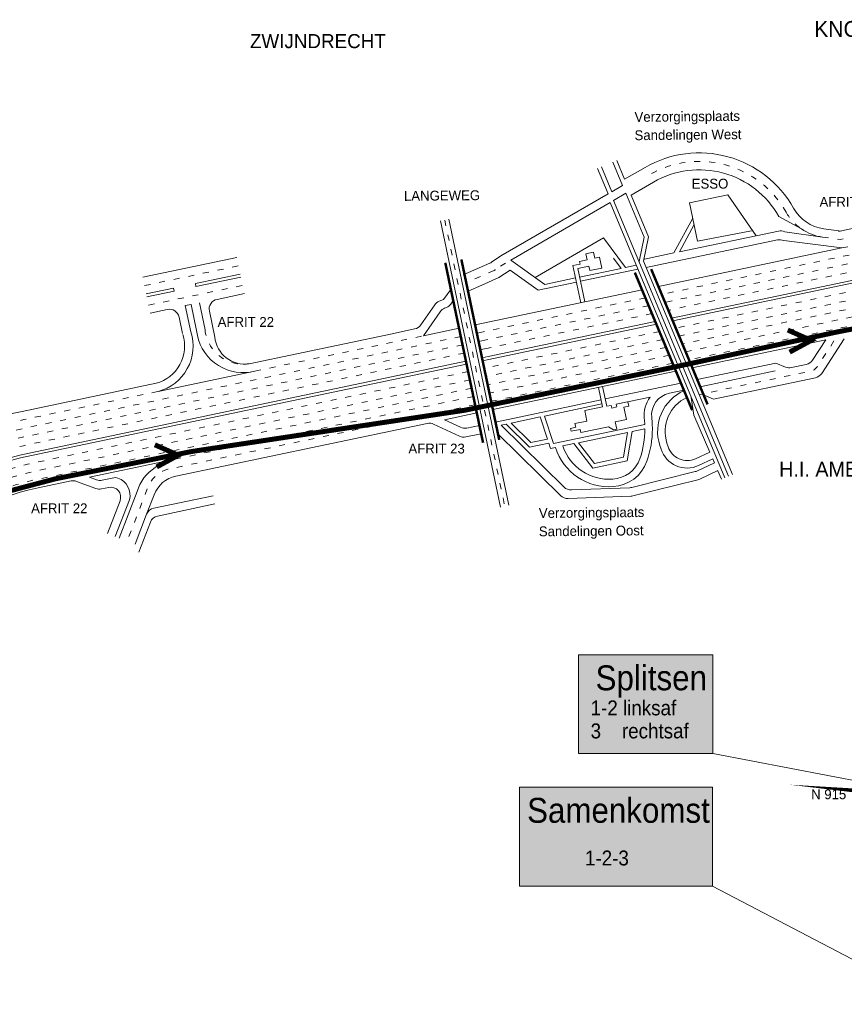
# Model space of a CAD drawing. Header units: metres. Extents: x 534 to 2093, y -2348 to -1299.
# Tile 7 of 7: x 1793 to 1959, y -1496 to -1299. Entities that reach past the tile are written whole.
import ezdxf

# ---------------------------------------------------------------- set-up
doc = ezdxf.new("R2010")
doc.units = ezdxf.units.M
doc.linetypes.add('ACAD_ISO03W100', pattern=[30, 12, -18])
doc.layers.get('0').update_dxf_attribs({"lineweight": 0})
for name, color, linetype, lineweight in [('deelstrepen', 8, 'ACAD_ISO03W100', 0), ('Kunstwerk', 7, 'Continuous', 0), ('RW-MARK', 7, 'Continuous', 0), ('Spoorweg solid', 7, 'Continuous', 0), ('Strooi NIET', 10, 'Continuous', 0), ('Strooi WEL', 90, 'Continuous', 0), ('Text', 7, 'Continuous', 0)]:
    doc.layers.add(name, color=color, linetype=linetype, lineweight=lineweight)
doc.styles.add('TXT', font='technic_.ttf', dxfattribs={"width": 0.9, "height": 1.35})

msp = doc.modelspace()

# ---------------------------------------------------------------- hatches: boundary and pattern name
at = {"ltscale": 0.2}
h = msp.add_hatch(color=51, dxfattribs=at)
h.dxf.hatch_style = 1
h.paths.add_polyline_path([(1905.533731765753, -1426.036306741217), (1932.4916339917, -1426.036306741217), (1932.4916339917, -1445.885317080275), (1905.533731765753, -1445.885317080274)])
h = msp.add_hatch(color=51, dxfattribs=at)
h.dxf.hatch_style = 1
h.paths.add_polyline_path([(1893.648753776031, -1452.635858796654), (1932.400695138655, -1452.635858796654), (1932.400695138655, -1472.484869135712), (1893.648753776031, -1472.484869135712)])

# ---------------------------------------------------------------- linework, layer by layer
for p, q in [((1932.4916339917, -1445.885317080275), (1969.868413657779, -1453.012275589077)), ((1932.400695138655, -1472.484869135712), (1979.08957571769, -1496.875775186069))]:
    msp.add_line(p, q, dxfattribs=at)
for points in [[(1905.533731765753, -1426.036306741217), (1932.4916339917, -1426.036306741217), (1932.4916339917, -1445.885317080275), (1905.533731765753, -1445.885317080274)], [(1893.648753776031, -1452.635858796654), (1932.400695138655, -1452.635858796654), (1932.400695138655, -1472.484869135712), (1893.648753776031, -1472.484869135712)]]:
    msp.add_lwpolyline(points, close=True, dxfattribs=at)
at = {"layer": 'deelstrepen', "linetype": 'ACAD_ISO03W100', "ltscale": 0.1}
for p, q in [((1878.664294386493, -1338.779533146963), (1890.720738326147, -1396.222738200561)), ((1992.150514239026, -1339.023669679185), (1922.233810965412, -1353.698108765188)), ((1991.843558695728, -1340.82058055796), (1922.897915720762, -1355.291209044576)), ((1958.401494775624, -1344.374583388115), (1971.919516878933, -1341.534414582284)), ((1991.613284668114, -1342.601397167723), (1923.562020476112, -1356.884309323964)), ((1818.381520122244, -1351.94135786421), (1837.263801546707, -1347.978257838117)), ((1890.880836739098, -1347.410177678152), (1888.860168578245, -1348.746802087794)), ((1991.426475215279, -1346.53869828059), (1925.05625617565, -1360.468784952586)), ((1888.568729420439, -1348.906480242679), (1882.993302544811, -1351.383290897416)), ((1991.4250806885, -1348.271476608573), (1925.720360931, -1362.061885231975)), ((1991.423686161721, -1350.004254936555), (1926.38446568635, -1363.654985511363)), ((1819.203156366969, -1355.856062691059), (1838.085437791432, -1351.892962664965)), ((1918.950645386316, -1354.387194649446), (1886.365401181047, -1361.226335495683)), ((1919.614750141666, -1355.980294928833), (1886.71368096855, -1362.88572257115)), ((1920.278854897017, -1357.573395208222), (1887.061960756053, -1364.545109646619)), ((1966.389708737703, -1356.990986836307), (1927.0485704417, -1365.248085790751)), ((1886.365401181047, -1361.226335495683), (1885.114318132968, -1361.488918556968)), ((1921.773090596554, -1361.157870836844), (1886.594507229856, -1368.541313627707)), ((1840.548566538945, -1369.110097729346), (1874.407684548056, -1362.003590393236)), ((1886.71368096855, -1362.88572257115), (1885.462597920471, -1363.148305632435)), ((1922.437195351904, -1362.750971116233), (1886.94278701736, -1370.200700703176)), ((1887.061960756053, -1364.545109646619), (1885.810877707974, -1364.807692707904)), ((1923.101300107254, -1364.344071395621), (1887.291066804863, -1371.860087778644)), ((1923.765404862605, -1365.937171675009), (1887.639346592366, -1373.519474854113)), ((1924.429509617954, -1367.530271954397), (1887.987626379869, -1375.178861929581))]:
    msp.add_line(p, q, dxfattribs=at)
at = {"layer": 'deelstrepen', "linetype": 'ACAD_ISO03W100', "ltscale": 0.1, "flags": 128}
for points in [[(1954.537238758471, -1342.213508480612), (1958.051952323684, -1342.710906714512), (1971.570281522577, -1339.870474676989, 0.2142932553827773), (1996.949349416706, -1321.400774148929, -0.2272423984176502), (2025.535188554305, -1301.658263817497, -0.1773443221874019), (2058.458411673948, -1306.133877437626, 0.1551700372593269), (2082.305117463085, -1310.50203936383)], [(1991.418975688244, -1355.857284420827), (1969.870880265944, -1360.403969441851, -0.1873484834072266), (1968.441979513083, -1360.169778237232), (1966.76254367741, -1359.179316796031, 0.1870716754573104), (1965.335736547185, -1358.944685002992), (1927.71267519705, -1366.841186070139)], [(1881.890552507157, -1362.173015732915), (1794.518448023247, -1380.511074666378, 0.2690118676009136), (1746.211920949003, -1423.95616322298), (1741.671817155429, -1437.992922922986, -0.02684982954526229), (1740.317552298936, -1441.520994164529)], [(1882.23883229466, -1363.832402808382), (1794.86672781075, -1382.170461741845, 0.2591544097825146), (1748.554317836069, -1422.303233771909)], [(1956.825083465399, -1363.061929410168), (1953.444217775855, -1368.238607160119, -0.1989040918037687), (1952.180521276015, -1369.102341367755), (1930.264408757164, -1373.702195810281)], [(1882.585608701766, -1365.484626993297), (1795.216309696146, -1383.82209710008, 0.3086801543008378), (1747.253587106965, -1433.771302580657, -0.06968860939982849), (1744.035701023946, -1443.976068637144)], [(1883.369238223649, -1369.218247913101), (1795.999939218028, -1387.555718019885, 0.308680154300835), (1751.074346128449, -1434.342004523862, -0.06858750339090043), (1747.611637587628, -1445.407669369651, -0.06858750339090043)], [(1883.717518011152, -1370.877634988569), (1796.348219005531, -1389.215105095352, 0.308680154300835), (1752.732172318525, -1434.637607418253, -0.05783678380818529), (1749.90146643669, -1444.413361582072, -0.05783678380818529)], [(1821.053143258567, -1373.201886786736), (1794.171470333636, -1378.843935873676, 0.2265978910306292), (1748.68375641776, -1413.607373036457)], [(1884.065797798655, -1372.537022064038), (1796.696498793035, -1390.874492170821, 0.3086801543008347), (1754.389998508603, -1434.933210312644, -0.09764537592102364), (1753.155786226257, -1445.265484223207)], [(1884.762357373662, -1375.855796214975), (1823.427962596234, -1388.728940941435, 0.2542991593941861), (1819.061760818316, -1392.443441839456), (1814.899359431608, -1403.244482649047)]]:
    msp.add_lwpolyline(points, format="xyb", dxfattribs=at)
at = {"layer": 'deelstrepen', "linetype": 'ACAD_ISO03W100', "ltscale": 0.1}
msp.add_lwpolyline([(1950.29280879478, -1340.566048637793, -0.1153378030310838), (1947.2186844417, -1337.207616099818, 0.4179413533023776), (1919.767352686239, -1329.684807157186)], format="xyb", dxfattribs=at)
at = {"layer": 'deelstrepen', "linetype": 'ACAD_ISO03W100', "ltscale": 0.1, "flags": 128}
msp.add_lwpolyline([(1884.414077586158, -1374.196409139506), (1850.752209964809, -1381.261516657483), (1822.029043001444, -1387.294621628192)], dxfattribs=at)
at = {"layer": 'deelstrepen', "linetype": 'ACAD_ISO03W100', "ltscale": 0.1}
for centre, radius, start, end in [((1887.756769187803, -1347.078716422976), 2, 293.9525608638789, 303.4836974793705), ((1838.177867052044, -1360.041285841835), 7.673556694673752, 185.7121419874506, 279.0569040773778)]:
    msp.add_arc(centre, radius, start, end, dxfattribs=at)
at = {"layer": 'Kunstwerk', "const_width": 0.5}
for points in [[(1878.781058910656, -1347.357761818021), (1886.36557419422, -1383.494359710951)], [(1882.007943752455, -1346.688526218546), (1889.613196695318, -1382.923929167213)], [(1916.839082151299, -1349.321831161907), (1928.359538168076, -1376.957895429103)], [(1920.122247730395, -1348.632745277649), (1931.444192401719, -1375.792606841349)]]:
    msp.add_lwpolyline(points, dxfattribs=at)
at = {"layer": 'RW-MARK'}
for p, q in [((1910.118769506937, -1328.094287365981), (1912.211798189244, -1333.115188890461)), ((1912.411969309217, -1327.133805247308), (1914.382202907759, -1331.860137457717)), ((1913.19392399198, -1326.806291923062), (1914.77796303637, -1330.606194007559)), ((1918.916352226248, -1328.213142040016), (1914.77796303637, -1330.606194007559)), ((1909.336814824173, -1328.421800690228), (1911.471715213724, -1333.543146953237)), ((1914.382202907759, -1331.860137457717), (1912.211798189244, -1333.115188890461)), ((1920.61835314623, -1331.156472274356), (1916.09719648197, -1333.770862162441)), ((1915.028388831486, -1333.410252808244), (1912.581178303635, -1334.825192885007)), ((1915.028388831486, -1333.410252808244), (1918.711584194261, -1342.245755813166)), ((1916.09719648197, -1333.770862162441), (1919.594647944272, -1342.160789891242)), ((1927.829554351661, -1335.30689551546), (1935.484642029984, -1333.70021052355)), ((1935.484642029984, -1333.70021052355), (1941.174342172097, -1341.932233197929)), ((1911.853393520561, -1335.282652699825), (1891.918506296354, -1346.810138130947)), ((1911.853393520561, -1335.282652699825), (1934.886711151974, -1390.536563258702)), ((1912.581178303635, -1334.825192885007), (1935.660103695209, -1390.188510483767)), ((1927.829554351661, -1335.30689551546), (1929.454111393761, -1343.047134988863)), ((1877.834600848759, -1338.953673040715), (1889.891044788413, -1396.396878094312)), ((1879.493987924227, -1338.605393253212), (1891.550431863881, -1396.048598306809)), ((1924.684105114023, -1345.393279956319), (1928.484935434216, -1338.429473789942)), ((1925.774883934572, -1345.164342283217), (1928.753185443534, -1339.707557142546)), ((1957.702409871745, -1341.047230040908), (1971.220431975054, -1338.207061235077)), ((1945.671255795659, -1340.988400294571), (1925.774883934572, -1345.164342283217)), ((1929.454111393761, -1343.047134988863), (1940.296679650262, -1340.952625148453)), ((1910.573786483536, -1342.357017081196), (1896.819048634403, -1350.310788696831)), ((1914.997852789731, -1348.297072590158), (1910.573786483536, -1342.357017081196)), ((1918.711584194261, -1342.245755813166), (1917.707287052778, -1347.122056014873)), ((1919.594647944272, -1342.160789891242), (1918.590350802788, -1347.037090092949)), ((1945.460804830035, -1342.769610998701), (1919.116355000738, -1348.298905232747)), ((1958.401494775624, -1344.374583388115), (1946.727285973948, -1342.919246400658)), ((1908.527372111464, -1345.252037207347), (1907.009793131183, -1345.570553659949)), ((1907.009793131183, -1345.570553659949), (1907.262339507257, -1346.77381668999)), ((1908.779918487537, -1346.455300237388), (1908.527372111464, -1345.252037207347)), ((1924.684105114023, -1345.393279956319), (1918.76715959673, -1346.635155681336)), ((1958.401494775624, -1344.374583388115), (1921.569706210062, -1352.1050084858)), ((1991.456521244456, -1344.366785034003), (1924.226125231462, -1358.477409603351)), ((1818.032324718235, -1350.277608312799), (1836.914606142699, -1346.314508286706)), ((1891.918506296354, -1346.810138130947), (1898.768505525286, -1351.703362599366)), ((1905.857435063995, -1347.62917357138), (1904.401625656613, -1347.934725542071)), ((1904.401625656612, -1347.934725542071), (1905.964344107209, -1355.380333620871)), ((1905.390617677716, -1348.519566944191), (1907.62684783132, -1348.050216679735)), ((1907.262339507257, -1346.77381668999), (1905.744760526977, -1347.092333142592)), ((1905.744760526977, -1347.092333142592), (1905.857435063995, -1347.62917357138)), ((1907.62684783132, -1348.050216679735), (1907.809458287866, -1348.92026840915)), ((1909.742285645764, -1346.253314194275), (1908.779918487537, -1346.455300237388)), ((1910.196869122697, -1348.41918764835), (1909.742285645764, -1346.253314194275)), ((1914.083686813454, -1348.488941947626), (1912.534639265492, -1346.409084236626)), ((1914.997852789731, -1348.297072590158), (1917.095128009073, -1347.856886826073)), ((1918.590350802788, -1347.037090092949), (1936.433496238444, -1389.840457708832)), ((1828.592311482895, -1351.535310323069), (1837.612996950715, -1349.642007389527)), ((1891.818726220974, -1348.828050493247), (1889.540790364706, -1350.334851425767)), ((1891.818726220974, -1348.828050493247), (1897.445291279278, -1352.847327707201)), ((1905.390617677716, -1348.519566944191), (1906.794037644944, -1355.206193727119)), ((1914.083686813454, -1348.488941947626), (1905.751246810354, -1350.237792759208)), ((1917.427180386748, -1348.653436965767), (1905.925386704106, -1351.067486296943)), ((1907.809458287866, -1348.92026840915), (1910.196869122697, -1348.41918764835)), ((1973.677055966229, -1348.675916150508), (1924.447493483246, -1359.008443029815)), ((1828.715556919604, -1352.122516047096), (1837.736242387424, -1350.229213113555)), ((1886.129953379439, -1351.850071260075), (1883.350431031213, -1353.084837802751)), ((1889.540790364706, -1350.334851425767), (1886.129953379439, -1351.850071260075)), ((1905.095693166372, -1351.241626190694), (1897.445291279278, -1352.847327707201)), ((1904.92155327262, -1350.41193265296), (1898.768505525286, -1351.703362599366)), ((1818.730715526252, -1353.605107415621), (1824.188429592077, -1352.459617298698)), ((1818.85396096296, -1354.192313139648), (1824.311675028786, -1353.046823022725)), ((1832.948665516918, -1354.708132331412), (1838.43463319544, -1353.556712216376)), ((1918.286540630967, -1352.794094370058), (1884.766038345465, -1359.8295314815)), ((1827.74802616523, -1355.719789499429), (1826.569371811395, -1355.967170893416)), ((1827.672200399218, -1361.22162312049), (1826.569371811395, -1355.967170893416)), ((1830.542413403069, -1360.805039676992), (1829.412607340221, -1355.422052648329)), ((1880.376800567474, -1354.96070972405), (1879.871951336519, -1355.64986214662)), ((1822.948269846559, -1356.727184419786), (1819.53629419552, -1357.443305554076)), ((1877.758984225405, -1357.180335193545), (1874.407684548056, -1362.003590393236)), ((1879.013140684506, -1356.320126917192), (1878.646844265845, -1356.46935791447)), ((1826.008450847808, -1361.570818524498), (1825.316440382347, -1358.273718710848)), ((1920.942959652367, -1359.166495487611), (1887.410240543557, -1366.204496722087)), ((1921.16432790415, -1359.697528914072), (1887.526333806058, -1366.757625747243)), ((1881.540769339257, -1360.506465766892), (1874.407684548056, -1362.003590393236)), ((1955.201902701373, -1362.804106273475), (1928.3767799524, -1368.434286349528)), ((1955.201902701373, -1362.804106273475), (1952.528060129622, -1366.898211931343)), ((1882.93388848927, -1367.144014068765), (1795.564589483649, -1385.481484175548)), ((1883.049981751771, -1367.697143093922), (1795.68068274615, -1386.034613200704)), ((1887.410240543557, -1366.204496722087), (1886.159157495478, -1366.467079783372)), ((1887.526333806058, -1366.757625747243), (1886.275250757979, -1367.020208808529)), ((1945.156694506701, -1367.511169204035), (1929.372937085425, -1370.823936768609)), ((1945.156694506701, -1367.511169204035), (1947.115460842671, -1368.29169843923)), ((1951.264363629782, -1367.76194613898), (1948.266625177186, -1368.391125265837)), ((1821.127852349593, -1373.186206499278), (1840.548566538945, -1369.110097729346)), ((1925.093614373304, -1369.123372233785), (1888.335906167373, -1376.83824900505)), ((1945.021871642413, -1369.072149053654), (1929.960452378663, -1372.233308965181)), ((1926.089771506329, -1371.513022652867), (1910.886325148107, -1374.703991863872)), ((1909.534211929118, -1372.389051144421), (1910.349709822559, -1376.27450965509)), ((1910.363905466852, -1372.21491125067), (1911.194438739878, -1376.17200617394)), ((1926.677286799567, -1372.922394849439), (1923.778513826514, -1373.530802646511)), ((1930.264408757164, -1373.702195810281), (1929.750972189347, -1373.809958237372)), ((1910.056631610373, -1374.878131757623), (1888.858325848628, -1379.327329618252)), ((1910.230771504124, -1375.707825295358), (1898.684337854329, -1378.131243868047)), ((1919.894513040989, -1374.345994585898), (1913.097932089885, -1375.772492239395)), ((1915.445204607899, -1375.279835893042), (1915.622542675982, -1376.124767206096)), ((1928.153910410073, -1374.385456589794), (1928.71491643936, -1377.93455667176)), ((1885.110637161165, -1377.515183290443), (1878.592477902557, -1378.883244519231)), ((1906.768864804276, -1377.02607386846), (1910.349709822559, -1376.27450965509)), ((1907.209899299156, -1379.127392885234), (1906.768864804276, -1377.02607386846)), ((1912.095426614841, -1375.982902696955), (1911.194438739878, -1376.17200617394)), ((1912.095426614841, -1375.982902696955), (1912.206714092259, -1376.513134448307)), ((1912.206714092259, -1376.513134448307), (1913.209219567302, -1376.302723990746)), ((1913.097932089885, -1375.772492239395), (1913.209219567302, -1376.302723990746)), ((1915.622542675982, -1376.124767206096), (1914.660175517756, -1376.32675324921)), ((1914.660175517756, -1376.32675324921), (1915.188503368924, -1378.843983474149)), ((1881.846906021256, -1380.39297718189), (1878.592477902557, -1378.883244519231)), ((1897.849795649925, -1378.306401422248), (1891.994613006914, -1379.535314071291)), ((1895.962311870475, -1383.44605527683), (1891.994613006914, -1379.535314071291)), ((1899.295277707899, -1382.746517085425), (1897.849795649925, -1378.306401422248)), ((1900.487106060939, -1383.668842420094), (1898.684337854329, -1378.131243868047)), ((1904.822488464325, -1379.628473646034), (1907.209899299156, -1379.127392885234)), ((1904.981786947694, -1380.387454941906), (1904.822488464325, -1379.628473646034)), ((1915.188503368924, -1378.843983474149), (1912.912134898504, -1379.321758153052)), ((1912.912134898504, -1379.321758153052), (1913.207419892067, -1380.728650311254)), ((1928.71491643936, -1377.934556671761), (1931.880279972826, -1385.365016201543)), ((1881.643611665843, -1382.172685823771), (1876.413631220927, -1379.746492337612)), ((1885.982252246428, -1381.668013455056), (1882.896078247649, -1382.315753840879)), ((1885.63305684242, -1380.004263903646), (1883.099372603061, -1380.536045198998)), ((1890.998940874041, -1379.744290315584), (1890.003268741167, -1379.953266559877)), ((1902.622247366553, -1392.391095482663), (1890.003268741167, -1379.953266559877)), ((1895.691208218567, -1384.369198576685), (1890.998940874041, -1379.744290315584)), ((1918.838959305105, -1379.817071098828), (1900.487106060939, -1383.668842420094)), ((1903.908377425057, -1380.612747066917), (1904.981786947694, -1380.387454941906)), ((1904.028745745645, -1381.186244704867), (1903.908377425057, -1380.612747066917)), ((1905.860944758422, -1380.801694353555), (1904.028745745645, -1381.186244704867)), ((1915.39326209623, -1381.406512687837), (1905.524638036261, -1383.477784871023)), ((1905.996931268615, -1381.449605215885), (1905.860944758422, -1380.801694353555)), ((1911.530542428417, -1380.288185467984), (1905.996931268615, -1381.449605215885)), ((1912.559672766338, -1380.864602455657), (1911.530542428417, -1380.288185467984)), ((1913.207419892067, -1380.728650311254), (1912.559672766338, -1380.864602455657)), ((1915.39326209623, -1381.406512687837), (1914.557709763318, -1386.407911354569)), ((1916.284016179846, -1381.219557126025), (1915.298487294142, -1387.118676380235)), ((1918.860270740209, -1380.678840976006), (1916.284016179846, -1381.219557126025)), ((1899.559247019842, -1383.557356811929), (1895.691208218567, -1384.369198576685)), ((1899.295277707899, -1382.746517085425), (1895.962311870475, -1383.44605527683)), ((1899.916533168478, -1384.654839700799), (1899.559247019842, -1383.557356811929)), ((1908.746458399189, -1387.627603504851), (1905.524638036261, -1383.477784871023)), ((1900.905534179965, -1384.447263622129), (1899.916533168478, -1384.654839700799)), ((1904.601743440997, -1383.671486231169), (1902.365806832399, -1384.140774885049)), ((1908.401860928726, -1388.566172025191), (1904.601743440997, -1383.671486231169)), ((1822.029043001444, -1387.294621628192), (1807.327570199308, -1390.380234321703)), ((1820.537777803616, -1388.473858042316), (1822.029043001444, -1387.294621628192)), ((1915.298487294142, -1387.118676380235), (1908.401860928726, -1388.566172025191)), ((1914.557709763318, -1386.407911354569), (1908.746458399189, -1387.627603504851)), ((1932.807521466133, -1387.541647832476), (1929.301684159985, -1389.165270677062)), ((1932.468440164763, -1386.745679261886), (1932.807521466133, -1387.541647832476)), ((1928.945062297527, -1389.291032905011), (1916.229225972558, -1392.461557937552)), ((1933.485790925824, -1389.100986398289), (1934.25028816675, -1390.822975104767)), ((1808.764987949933, -1390.916243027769), (1807.327570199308, -1390.380234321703)), ((1812.553192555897, -1390.437448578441), (1809.874596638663, -1390.999644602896)), ((1813.024293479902, -1390.573089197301), (1812.553192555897, -1390.437448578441)), ((1816.911940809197, -1393.294452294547), (1813.313073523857, -1402.633175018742)), ((1816.911940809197, -1393.294452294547), (1813.313073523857, -1402.633175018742)), ((1915.821378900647, -1392.519525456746), (1904.10221275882, -1392.965249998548)), ((1815.353591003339, -1394.980636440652), (1812.522010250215, -1402.328322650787)), ((1832.186236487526, -1394.116178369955), (1820.251968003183, -1396.620997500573)), ((1832.535431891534, -1395.779927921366), (1821.020012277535, -1398.196837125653)), ((1819.564611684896, -1399.43500409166), (1817.253689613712, -1405.431629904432))]:
    msp.add_line(p, q, dxfattribs=at)
for points in [[(1911.471715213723, -1333.543146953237), (1889.942947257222, -1345.992304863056), (1888.040483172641, -1347.250740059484, -0.0416114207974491), (1887.749044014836, -1347.410418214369), (1882.382356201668, -1349.794499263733)], [(1879.907491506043, -1352.724675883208), (1878.450378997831, -1354.713730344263), (1877.538478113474, -1355.085243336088, 0.1451774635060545), (1876.650618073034, -1355.796220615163), (1873.846622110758, -1359.831785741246, -0.191413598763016), (1872.615321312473, -1360.647859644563), (1868.096972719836, -1361.596989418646), (1839.38580246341, -1367.6191723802)], [(1827.74802616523, -1355.719789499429), (1828.850854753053, -1360.974241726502, 0.4314170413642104), (1839.653408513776, -1369.297977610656)], [(1793.826101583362, -1377.198418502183), (1820.700927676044, -1371.553060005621, 0.4314170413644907), (1826.058384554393, -1361.758388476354)], [(1958.901235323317, -1362.626177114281), (1954.360375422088, -1369.579002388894, -0.1989040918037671), (1953.096678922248, -1370.442736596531), (1932.631767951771, -1374.738006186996), (1930.264408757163, -1373.702195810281)], [(1900.905534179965, -1384.447263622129, 0.3478272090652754), (1912.48697745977, -1392.290890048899, 0.3019626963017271), (1919.272300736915, -1387.196162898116, 0.08363361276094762), (1920.362803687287, -1380.669617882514), (1920.337222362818, -1379.744905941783, 0.01637326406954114), (1920.231867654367, -1378.44501781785, -0.3871530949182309), (1923.778513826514, -1373.530802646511)], [(1926.71539968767, -1373.013822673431, 0.3828034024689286), (1921.860169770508, -1384.01950000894), (1922.105400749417, -1384.770271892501, 0.4492120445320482), (1929.64488873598, -1388.053321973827), (1932.468440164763, -1386.745679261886)], [(1927.292849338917, -1374.399048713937, 0.3811328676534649), (1923.286032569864, -1383.553758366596), (1923.531263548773, -1384.304530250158, 0.4492120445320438), (1929.014527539, -1386.692203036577), (1931.880279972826, -1385.365016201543)], [(1793.826101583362, -1377.198418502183, 0.1994002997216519), (1750.747893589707, -1406.702663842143)], [(1902.382671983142, -1384.139668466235, 0.343845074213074), (1912.38849921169, -1390.79406384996, 0.3022548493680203), (1917.85640183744, -1386.700915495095, 0.08355081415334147), (1918.862804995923, -1380.671599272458)], [(1933.521930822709, -1389.084249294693), (1929.869604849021, -1390.775713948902, -0.04737448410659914), (1929.512982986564, -1390.901476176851), (1916.469722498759, -1394.153640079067, -0.05163051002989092), (1916.061875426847, -1394.21160759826), (1903.432334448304, -1394.691957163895, -0.206925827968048), (1901.952369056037, -1394.11780264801), (1889.35699213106, -1381.703236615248)], [(1795.564589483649, -1385.481484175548, 0.3086801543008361), (1748.897515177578, -1434.081379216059, -0.0588534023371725), (1746.254005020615, -1443.141897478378, -0.0588534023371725)], [(1795.68068274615, -1386.034613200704, 0.3086801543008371), (1749.445543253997, -1434.184683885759, -0.05856512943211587), (1746.783972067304, -1443.32663804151, -0.05856512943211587)], [(1810.935724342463, -1401.717015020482), (1813.471798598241, -1395.136140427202, 0.5945159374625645), (1811.194761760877, -1392.45960256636), (1809.741942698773, -1392.764526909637, -0.1418927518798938), (1808.632334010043, -1392.681125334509), (1804.757040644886, -1391.23604022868, 0.1418927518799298), (1803.647431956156, -1391.152638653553), (1797.045694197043, -1392.538241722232)], [(1797.045694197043, -1392.538241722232, 0.1430502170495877), (1771.093985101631, -1406.415736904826, 0.1430502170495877)]]:
    msp.add_lwpolyline(points, format="xyb", dxfattribs=at)
for centre, radius, start, end in [((1946.082073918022, -1342.945752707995), 2, 64.66997911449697, 101.8534461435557), ((1945.871622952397, -1344.726963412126), 2, 64.66997911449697, 101.8534461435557), ((1878.258550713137, -1354.467940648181), 2, 292.1662281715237, 323.7747844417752), ((1823.359087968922, -1358.684536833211), 2, 11.85344614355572, 101.8534461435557), ((1879.401434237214, -1358.32154418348), 2, 112.1662281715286, 145.2076102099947), ((1818.75715286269, -1364.117394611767), 9.373556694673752, 284.6499882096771, 17.99475029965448), ((1838.44547310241, -1361.720091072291), 5.973556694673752, 185.7121419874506, 279.0569040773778), ((1950.85354550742, -1365.804593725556), 2, 281.8534461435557, 326.8516217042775), ((1947.855807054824, -1366.433772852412), 2, 248.2737064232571, 281.8534461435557), ((1875.571982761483, -1381.560776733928), 2, 65.11336450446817, 101.8534461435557), ((1900.442141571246, -1380.703169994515), 18.41814523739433, 2.757570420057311, 6.509710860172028), ((1882.688554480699, -1378.578692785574), 2, 245.1133645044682, 281.8534461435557), ((1882.485260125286, -1380.358401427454), 2, 245.1133645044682, 281.8534461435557), ((1824.787109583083, -1395.443910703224), 8.16323800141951, 121.3688083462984, 164.7334706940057), ((1928.461202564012, -1387.350445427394), 2, 284.0004706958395, 294.8497910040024), ((1809.463778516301, -1389.042292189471), 2, 249.5496675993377, 281.853446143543), ((1811.841352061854, -1394.017515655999), 3.64189840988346, 344.6653872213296, 71.04566297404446), ((1904.026200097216, -1390.966695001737), 2, 225.4142160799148, 272.1781269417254), ((1915.745366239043, -1390.520970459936), 2, 272.1781269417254, 284.0004706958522), ((1820.662786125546, -1398.578349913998), 2, 101.8534461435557, 158.9248140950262), ((1821.430830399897, -1400.154189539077), 2, 101.8534461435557, 158.9248140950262)]:
    msp.add_arc(centre, radius, start, end, dxfattribs=at)
at = {"layer": 'Spoorweg solid'}
for p, q in [((1945.736321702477, -1338.039842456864), (1950.292808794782, -1340.566048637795)), ((1954.537238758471, -1342.213508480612), (1946.937736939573, -1341.138035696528)), ((1828.715556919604, -1352.122516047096), (1828.592311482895, -1351.535310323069)), ((1824.311675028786, -1353.046823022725), (1824.188429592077, -1352.459617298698)), ((1832.50157810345, -1362.314642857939), (1831.402131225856, -1357.076302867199))]:
    msp.add_line(p, q, dxfattribs=at)
for points in [[(1958.290160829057, -1341.02767865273), (1954.775447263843, -1340.53028041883, -0.233785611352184), (1948.701047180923, -1336.375389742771, 0.4179413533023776), (1918.916352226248, -1328.213142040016)], [(1875.161164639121, -1379.603424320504), (1853.407834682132, -1384.169113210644), (1824.683752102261, -1390.197855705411, 0.2542991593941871), (1820.317550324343, -1393.912356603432), (1818.796567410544, -1397.85916446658), (1816.48564533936, -1403.855790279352)]]:
    msp.add_lwpolyline(points, format="xyb", dxfattribs=at)
for centre, radius, start, end in [((1929.77912280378, -1346.99851441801), 18.3, 29.31067460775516, 120.0389428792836), ((1955.93846526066, -1332.312166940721), 10, 235.6278655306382, 261.9450564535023), ((1833.35948363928, -1356.665484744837), 2, 101.8534461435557, 191.8534461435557), ((1924.702854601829, -1377.934845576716), 6, 143.2630682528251, 186.509710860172)]:
    msp.add_arc(centre, radius, start, end, dxfattribs=at)
at = {"layer": 'Strooi NIET', "linetype": 'ACAD_ISO03W100', "ltscale": 0.2, "const_width": 1}
msp.add_lwpolyline([(1834.775804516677, -1384.198140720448), (1856.367491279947, -1380.930711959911), (1882.725640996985, -1376.957074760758), (1923.579115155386, -1368.541257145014), (1957.576866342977, -1361.226059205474), (1963.524309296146, -1360.071063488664), (1965.22187657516, -1359.936158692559), (1967.897410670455, -1360.512823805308), (1970.525128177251, -1361.021743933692), (1981.823560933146, -1358.716658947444), (1984.311356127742, -1359.815703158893), (1988.003815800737, -1363.112925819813), (1990.727244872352, -1367.71854945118), (1991.571011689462, -1375.459437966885), (1993.442051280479, -1394.802634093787), (1992.731826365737, -1407.133781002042), (1992.731826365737, -1407.133781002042)], dxfattribs=at)
at = {"layer": 'Strooi NIET', "ltscale": 0.2, "const_width": 1}
for points in [[(1947.539324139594, -1360.853695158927), (1952.247069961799, -1362.952298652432), (1947.921162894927, -1365.296607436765)], [(1820.460326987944, -1383.897072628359), (1825.168072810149, -1385.995676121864), (1820.842165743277, -1388.339984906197)]]:
    msp.add_lwpolyline(points, dxfattribs=at)
at = {"layer": 'Strooi WEL', "color": 1, "linetype": 'ACAD_ISO03W100', "ltscale": 0.1, "const_width": 1}
for points in [[(1806.446977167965, -1389.536015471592), (1819.126286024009, -1387.000752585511), (1827.894515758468, -1385.239473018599), (1834.775804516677, -1384.198140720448)], [(1790.234640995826, -1393.443188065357), (1800.501019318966, -1390.724926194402), (1806.446977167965, -1389.536015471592)]]:
    msp.add_lwpolyline(points, dxfattribs=at)
at = {"layer": 'Strooi WEL', "linetype": 'ACAD_ISO03W100', "ltscale": 0.156, "const_width": 1}
msp.add_lwpolyline([(1967.782785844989, -1453.8128817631), (1964.662510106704, -1453.628462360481), (1964.664854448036, -1453.628741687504), (1962.459669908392, -1472.136457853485), (1964.199627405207, -1477.587295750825), (1970.423215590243, -1480.396318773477), (1976.84757669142, -1482.837502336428), (1979.939196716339, -1488.554017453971), (1979.385914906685, -1495.353174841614)], dxfattribs=at)

# ---------------------------------------------------------------- texts
at = {"ltscale": 0.2, "attachment_point": 1, "style": 'TXT'}
for s, width, insert, char_height in [('{\\fArial|b0|i0|c0|p34;Splitsen}', 16.12688915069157, (1908.963748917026, -1428.18366519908), 5), ('{\\fArial|b0|i0|c0|p34;1-2 linksaf }', 36.26439707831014, (1907.960933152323, -1435.217935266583), 3), ('{\\fArial|b0|i0|c0|p34;3    rechtsaf }', 29.90162203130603, (1907.960933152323, -1439.840670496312), 3), ('{\\fArial|b0|i0|c0|p34;Samenkomst}', 16.12688915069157, (1895.208434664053, -1454.783217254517), 5), ('{\\fArial|b0|i0|c0|p34;1-2-3}', 29.90162203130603, (1906.830152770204, -1465.349865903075), 3)]:
    msp.add_mtext_dynamic_manual_height_columns(s, width=width, gutter_width=6.75, heights=[0], dxfattribs=dict(at, insert=insert, char_height=char_height))
at = {"layer": 'Text'}
for s, height, p in [('KNOOPPUNT A15/A16', 3.179142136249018, (1952.842806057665, -1302.001910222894)), ('ZWIJNDRECHT', 2.825904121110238, (1839.555436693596, -1304.270112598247)), ('ESSO', 1.978132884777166, (1928.264237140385, -1332.470273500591)), ('AFRIT 23', 1.978132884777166, (1953.926273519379, -1336.122599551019)), ('AFRIT 22', 1.978132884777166, (1833.071348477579, -1360.222912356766)), ('AFRIT 23', 1.978132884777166, (1871.378336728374, -1385.644541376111)), ('H.I. AMBACHT', 2.96719932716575, (1945.810597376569, -1390.280834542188)), ('AFRIT 22', 1.978132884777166, (1795.612587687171, -1397.632410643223)), ('N 915', 1.978132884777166, (1952.233340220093, -1455.047411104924))]:
    msp.add_text(s, height=height, dxfattribs=at).set_placement(p)
for s, p in [('Verzorgingsplaats', (1916.787969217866, -1319.073327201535)), ('Sandelingen West', (1916.787969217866, -1322.749927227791)), ('LANGEWEG', (1870.490032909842, -1334.928508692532)), ('Verzorgingsplaats', (1897.574700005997, -1398.599898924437)), ('Sandelingen Oost', (1897.574700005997, -1402.276498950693))]:
    msp.add_text(s, height=1.978132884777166, rotation=0.5620725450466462, dxfattribs=at).set_placement(p)

doc.saveas('drawing.dxf')
